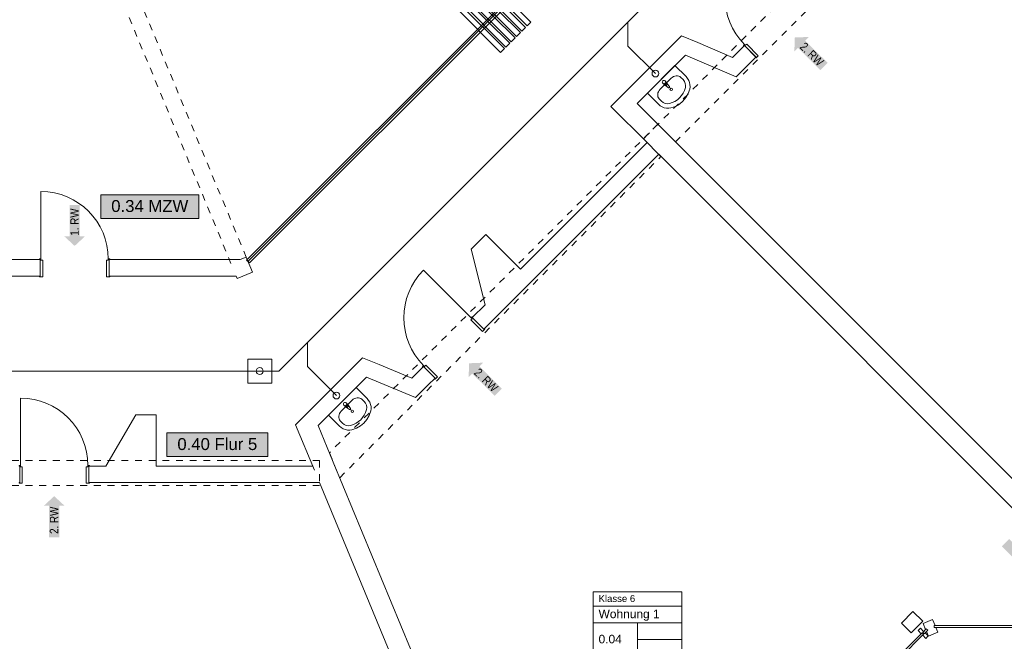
# Model space of a CAD drawing. Header units: metres. Extents: x -80 to 1923, y -189 to 69.
# Tile 168 of 256: x 961 to 976, y 11 to 20. Entities that reach past the tile are written whole.
import ezdxf
from ezdxf.enums import TextEntityAlignment as Align

# ---------------------------------------------------------------- set-up
doc = ezdxf.new("R2010")
doc.units = ezdxf.units.M
doc.header["$MEASUREMENT"] = 0
doc.linetypes.add('Strichlinie_ eng', pattern=[0.115, 0.075, -0.04])
doc.linetypes.add('Untersicht', pattern=[0.1, 0.075, -0.025])
for name, color, linetype in [('00 Schraffuren', 7, 'Continuous'), ('10 Fassade', 7, 'Continuous'), ('10 Stütze Holz', 7, 'Continuous'), ('10 Wand außen', 7, 'Continuous'), ('50 Möblierung', 7, 'Continuous'), ('50 Sanitäreinrichtung', 7, 'Continuous'), ('70 Entwässerung_Schmutzwasser', 7, 'Continuous'), ('80 Raum', 7, 'Continuous'), ('97 Brandschutz', 7, 'Continuous')]:
    doc.layers.add(name, color=color, linetype=linetype)
doc.styles.add('ERSTELLTER_STIL_1', font='ARIALN.TTF')
doc.styles.add('ERSTELLTER_STIL_2', font='ARIALN.TTF')
doc.styles.add('ERSTELLTER_STIL_3', font='arial.ttf')
doc.styles.add('ERSTELLTER_STIL_6', font='arial.ttf')
doc.linetypes.add('Schmutzwasserleitung', pattern='A,0,[2,995_ARC_250 PAU_GR+SC_2607011.Shx,S=0.00784,R=0,X=0,Y=0],-0.987778,0', length=0.987778)

# ---------------------------------------------------------------- blocks, each defined once
blk = doc.blocks.new('Blockrahmentür 1-Fl 27_6')
at = {"layer": '10 Wand außen', "color": 7, "linetype": 'Continuous', "lineweight": 13}
for p, q in [((0.4925, 0.01), (0.4925, 0.995)), ((-0.4925, 0.01), (-0.515, 0.01)), ((-0.515, 0.01), (-0.515, 0)), ((-0.515, 0), (-0.505, 0)), ((-0.505, 0), (-0.505, -0.24)), ((-0.4925, -0.01), (-0.4925, 0.01)), ((0.4925, -0.01), (0.4925, 0.01)), ((0.4925, 0.01), (0.515, 0.01)), ((0.515, 0), (0.505, 0)), ((0.505, 0), (0.505, -0.24)), ((0.515, 0.01), (0.515, 0)), ((-0.4675, -0.01), (-0.4925, -0.01)), ((-0.4675, -0.25), (-0.4675, -0.01)), ((0.4675, -0.25), (0.4675, -0.01)), ((0.4675, -0.01), (0.4925, -0.01)), ((-0.505, -0.24), (-0.515, -0.24)), ((-0.515, -0.24), (-0.515, -0.25)), ((-0.515, -0.25), (-0.4675, -0.25)), ((0.515, -0.25), (0.4675, -0.25)), ((0.505, -0.24), (0.515, -0.24)), ((0.515, -0.24), (0.515, -0.25))]:
    blk.add_line(p, q, dxfattribs=at)
at = {"layer": '10 Wand außen', "color": 7, "linetype": 'Continuous', "lineweight": 9}
for p, q in [((-0.505, 0), (-0.505, -0.24)), ((-0.505, 0), (-0.505, -0.24)), ((0.505, 0), (0.505, -0.24)), ((0.505, 0), (0.505, -0.24))]:
    blk.add_line(p, q, dxfattribs=at)
blk.add_arc((0.4925, 0.01), 0.985, 90, 180, dxfattribs=at)
blk = doc.blocks.new('Klasse 6_0.04_42_1', base_point=(970.519, 11.242))
at = {"layer": '80 Raum', "color": 7, "linetype": 'Continuous', "lineweight": 9}
for p, q in [((971.167, 12.081), (969.871, 12.081)), ((969.871, 12.081), (969.871, 10.402)), ((969.871, 12.081), (971.167, 12.081)), ((969.871, 11.875), (969.871, 12.081)), ((971.167, 10.402), (971.167, 12.081)), ((971.167, 12.081), (971.167, 11.875)), ((971.167, 11.875), (969.871, 11.875)), ((969.871, 11.875), (971.167, 11.875)), ((969.871, 11.63), (969.871, 11.875)), ((971.167, 11.875), (971.167, 11.63)), ((971.167, 11.63), (969.871, 11.63)), ((969.871, 11.63), (971.167, 11.63)), ((969.871, 11.139), (969.871, 11.63)), ((970.519, 11.63), (970.519, 11.139)), ((971.167, 11.63), (971.167, 11.139)), ((970.519, 11.384), (971.167, 11.384)), ((971.167, 11.139), (969.871, 11.139)), ((969.871, 11.139), (971.167, 11.139)), ((969.871, 10.893), (969.871, 11.139)), ((971.167, 11.139), (971.167, 10.893)), ((971.167, 10.893), (969.871, 10.893)), ((969.871, 10.893), (971.167, 10.893)), ((969.871, 10.647), (969.871, 10.893)), ((971.167, 10.893), (971.167, 10.647)), ((971.167, 10.647), (969.871, 10.647)), ((969.871, 10.647), (971.167, 10.647)), ((969.871, 10.402), (969.871, 10.647)), ((971.167, 10.647), (971.167, 10.402)), ((969.871, 10.402), (971.167, 10.402)), ((971.167, 10.402), (969.871, 10.402))]:
    blk.add_line(p, q, dxfattribs=at)
at = {"layer": '80 Raum', "color": 7, "lineweight": 9, "char_height": 0.125, "attachment_point": 1, "style": 'ERSTELLTER_STIL_3'}
for s, insert in [('\\A1;{\\pql;\\pt0,0.05;\\fArial|b0|i0|c0|p0;\\W1.000000;64,82\\fArial|b0|i0|c0|p0;\\W1.000000;\\A1{\\H.66x;\\S^  ;}\\fArial|b0|i0|c0|p0;\\W1.000000; m\\fArial|b0|i0|c0|p0;\\W1.000000;\\A1{\\H.66x;\\S2^  ;}}', (970.406, 11.084)), ('\\A1;{\\pql;\\pt0,0.05;\\fArial|b0|i0|c0|p0;\\W1.000000;64,82\\fArial|b0|i0|c0|p0;\\W1.000000;\\A1{\\H.66x;\\S^  ;}\\fArial|b0|i0|c0|p0;\\W1.000000; m\\fArial|b0|i0|c0|p0;\\W1.000000;\\A1{\\H.66x;\\S2^  ;}}', (970.406, 10.838)), ('\\A1;{\\pql;\\pt0,0.05;\\fArial|b0|i0|c0|p0;\\W1.000000;2,500\\fArial|b0|i0|c0|p0;\\W1.000000;\\A1{\\H.66x;\\S^  ;}\\fArial|b0|i0|c0|p0;\\W1.000000; m\\fArial|b0|i0|c0|p0;\\W1.000000;\\A1{\\H.66x;\\S^  ;}}', (970.406, 10.594))]:
    blk.add_mtext(s, dxfattribs=dict(at, insert=insert))
at = {"layer": '80 Raum', "color": 7, "lineweight": 9}
for tag, height, style, p in [('ROOM_NAME', 0.1, 'ERSTELLTER_STIL_6', (969.949, 12.034)), ('DUMMY_850', 0.1, 'ERSTELLTER_STIL_6', (971.089, 12.057)), ('apartmentName', 0.125, 'ERSTELLTER_STIL_3', (969.949, 11.822)), ('DUMMY_851', 0.125, 'ERSTELLTER_STIL_3', (971.089, 11.851)), ('ROOM_NUMBER', 0.125, 'ERSTELLTER_STIL_3', (969.949, 11.454)), ('measuredAreaCode', 0.125, 'ERSTELLTER_STIL_3', (969.949, 11.085)), ('calculatedAreaCode', 0.125, 'ERSTELLTER_STIL_3', (969.949, 10.84)), ('ceilingHeightCode', 0.125, 'ERSTELLTER_STIL_3', (969.949, 10.594))]:
    blk.add_attdef(tag, text='', height=height, dxfattribs=dict(at, style=style)).set_placement(p, align=Align.TOP_LEFT)
blk = doc.blocks.new('MZW_0.34_45_1', base_point=(965.071, -4.791))
at = {"layer": '80 Raum', "linetype": 'Continuous', "lineweight": 0, "true_color": 0x2a303f}
blk.add_hatch(color=169, dxfattribs=at).paths.add_polyline_path([(962.665, 17.545), (964.101, 17.545), (964.101, 17.889), (962.665, 17.889)])
at = {"layer": '80 Raum', "color": 7, "linetype": 'Continuous', "lineweight": 9, "flags": 128}
blk.add_lwpolyline([(962.665, 17.545), (964.101, 17.545), (964.101, 17.889), (962.665, 17.889)], close=True, dxfattribs=at)
at = {"layer": '80 Raum', "color": 7, "lineweight": 9, "style": 'ERSTELLTER_STIL_3'}
blk.add_attdef('stApartmentId', text='', height=0.175, dxfattribs=at).set_placement((963.383, 17.726), align=Align.MIDDLE_CENTER)
at = {"layer": '80 Raum', "color": 7, "lineweight": 9}
for tag, height, style, p in [('ROOM_NAME', 0.2, 'ERSTELLTER_STIL_1', (963.821, -3.314)), ('DUMMY_850', 0.2, 'ERSTELLTER_STIL_1', (966.157, -3.251)), ('ROOM_NUMBER', 0.175, 'ERSTELLTER_STIL_3', (963.986, -3.861)), ('measuredNetAreaCode', 0.175, 'ERSTELLTER_STIL_3', (963.986, -4.377)), ('perimeterCode', 0.175, 'ERSTELLTER_STIL_3', (963.986, -4.72)), ('ceilingHeightCode', 0.175, 'ERSTELLTER_STIL_3', (963.986, -5.064)), ('measuredAreaCode', 0.175, 'ERSTELLTER_STIL_3', (963.986, -5.408)), ('DUMMY_851_0', 0.175, 'ERSTELLTER_STIL_3', (965.917, -5.408)), ('DUMMY_852', 0.175, 'ERSTELLTER_STIL_3', (963.986, -5.752)), ('DUMMY_851_1', 0.175, 'ERSTELLTER_STIL_3', (965.917, -5.752)), ('DUMMY_853', 0.175, 'ERSTELLTER_STIL_3', (963.986, -6.095)), ('DUMMY_851_2', 0.175, 'ERSTELLTER_STIL_3', (965.917, -6.095))]:
    blk.add_attdef(tag, text='', height=height, dxfattribs=dict(at, style=style)).set_placement(p, align=Align.TOP_LEFT)
blk = doc.blocks.new('Flur 5_0.40_46_1', base_point=(965.071, -8.434))
at = {"layer": '80 Raum', "linetype": 'Continuous', "lineweight": 0, "true_color": 0x2a303f}
blk.add_hatch(color=169, dxfattribs=at).paths.add_polyline_path([(963.632, 14.064), (965.109, 14.064), (965.109, 14.408), (963.632, 14.408)])
at = {"layer": '80 Raum', "color": 7, "linetype": 'Continuous', "lineweight": 9, "flags": 128}
blk.add_lwpolyline([(963.632, 14.064), (965.109, 14.064), (965.109, 14.408), (963.632, 14.408)], close=True, dxfattribs=at)
at = {"layer": '80 Raum', "color": 7, "lineweight": 9, "style": 'ERSTELLTER_STIL_3'}
blk.add_attdef('stApartmentId', text='', height=0.175, dxfattribs=at).set_placement((964.371, 14.244), align=Align.MIDDLE_CENTER)
at = {"layer": '80 Raum', "color": 7, "lineweight": 9}
for tag, height, style, p in [('DUMMY_850', 0.2, 'ERSTELLTER_STIL_1', (966.157, -6.894)), ('ROOM_NAME', 0.2, 'ERSTELLTER_STIL_1', (963.821, -6.957)), ('ROOM_NUMBER', 0.175, 'ERSTELLTER_STIL_3', (963.986, -7.504)), ('measuredNetAreaCode', 0.175, 'ERSTELLTER_STIL_3', (963.986, -8.02)), ('perimeterCode', 0.175, 'ERSTELLTER_STIL_3', (963.986, -8.363)), ('ceilingHeightCode', 0.175, 'ERSTELLTER_STIL_3', (963.986, -8.707)), ('measuredAreaCode', 0.175, 'ERSTELLTER_STIL_3', (963.986, -9.051)), ('DUMMY_851_0', 0.175, 'ERSTELLTER_STIL_3', (965.917, -9.051)), ('DUMMY_852', 0.175, 'ERSTELLTER_STIL_3', (963.986, -9.395)), ('DUMMY_851_1', 0.175, 'ERSTELLTER_STIL_3', (965.917, -9.395)), ('DUMMY_853', 0.175, 'ERSTELLTER_STIL_3', (963.986, -9.738)), ('DUMMY_851_2', 0.175, 'ERSTELLTER_STIL_3', (965.917, -9.738))]:
    blk.add_attdef(tag, text='', height=height, dxfattribs=dict(at, style=style)).set_placement(p, align=Align.TOP_LEFT)
blk = doc.blocks.new('Waschbecken 01 27_2')
at = {"layer": '50 Sanitäreinrichtung', "color": 7, "linetype": 'Continuous', "lineweight": 9}
for p, q in [((0.113, -0.092), (-0.113, -0.092)), ((-0.014, -0.097), (-0.014, -0.082)), ((-0.014, -0.082), (0.014, -0.082)), ((0.014, -0.082), (0.014, -0.097)), ((-0.223, -0.183), (-0.223, -0.229)), ((0.223, -0.183), (0.223, -0.229))]:
    blk.add_line(p, q, dxfattribs=at)
at = {"layer": '50 Sanitäreinrichtung', "color": 7, "linetype": 'Continuous', "lineweight": 9, "flags": 128}
blk.add_lwpolyline([(-0.285, 0), (-0.285, -0.229), (-0.282, -0.263), (-0.274, -0.295), (-0.261, -0.326), (-0.243, -0.353), (-0.221, -0.377), (-0.195, -0.396), (-0.133, -0.426), (-0.067, -0.444), (0, -0.45), (0.067, -0.444), (0.133, -0.426), (0.195, -0.396), (0.221, -0.377), (0.243, -0.353), (0.261, -0.326), (0.274, -0.295), (0.282, -0.263), (0.285, -0.229), (0.285, 0)], close=True, dxfattribs=at)
blk.add_lwpolyline([(-0.025, -0.057), (-0.021, -0.099, 0.12102), (-0.018, -0.109), (-0.011, -0.162, 0.882566), (0.011, -0.162), (0.018, -0.109, 0.12102), (0.021, -0.099), (0.025, -0.057, 1)], format="xyb", close=True, dxfattribs=at)
at = {"layer": '50 Sanitäreinrichtung', "color": 7, "linetype": 'Continuous', "lineweight": 9}
blk.add_circle((0, -0.207), 0.0175, dxfattribs=at)
for radius, start, end in [(0.0211, 212.771, 327.229), (0.0136, 180, 0)]:
    blk.add_arc((0, -0.097), radius, start, end, dxfattribs=at)
for centre, major_axis, ratio, start_param, end_param in [((-0.113, -0.183), (0.11, 0), 0.82489, 1.570796, 3.141593), ((0.113, -0.183), (0.11, 0), 0.82489, 0, 1.570796), ((-0.113, -0.229), (0, 0.121), 0.908696, 1.570796, 2.644618), ((0.113, -0.229), (0, 0.121), 0.908696, 3.638567, 4.712389), ((0, 0), (0, 0.382), 0.908696, 2.644618, 3.638567)]:
    blk.add_ellipse(centre, major_axis=major_axis, ratio=ratio, start_param=start_param, end_param=end_param, dxfattribs=at)
blk = doc.blocks.new('Mobiltrennwand 27[57]_1', base_point=(968.642, 20.736))
at = {"layer": '50 Möblierung', "color": 8, "linetype": 'Continuous', "lineweight": 18}
for p, q in [((964.799, 16.935), (968.621, 20.757)), ((968.621, 20.757), (968.663, 20.714)), ((968.642, 20.736), (964.82, 16.914)), ((968.663, 20.714), (964.841, 16.893)), ((964.841, 16.893), (964.799, 16.935))]:
    blk.add_line(p, q, dxfattribs=at)
at = {"layer": '50 Möblierung', "color": 8, "linetype": 'Continuous', "lineweight": 18, "flags": 128}
for points in [[(968.904, 20.361), (968.267, 20.998), (968.323, 21.054), (968.96, 20.417)], [(968.748, 20.205), (968.111, 20.842), (968.168, 20.899), (968.805, 20.262)], [(968.826, 20.283), (968.189, 20.92), (968.246, 20.976), (968.882, 20.339)], [(968.67, 20.127), (968.033, 20.764), (968.09, 20.821), (968.727, 20.184)], [(968.515, 19.972), (967.878, 20.609), (967.934, 20.665), (968.571, 20.028)], [(968.593, 20.049), (967.956, 20.686), (968.012, 20.743), (968.649, 20.106)]]:
    blk.add_lwpolyline(points, close=True, dxfattribs=at)
blk = doc.blocks.new('Pfeil gerade 27_2')
at = {"layer": '97 Brandschutz', "linetype": 'Continuous', "lineweight": 18, "true_color": 0x60cd00}
blk.add_hatch(color=72, dxfattribs=at).paths.add_polyline_path([(0.3, 0), (0.161, 0.15), (0.161, 0.075), (-0.3, 0.075), (-0.3, -0.075), (0.161, -0.075), (0.161, -0.15)])

msp = doc.modelspace()

# ---------------------------------------------------------------- linework, layer by layer
at = {"layer": '00 Schraffuren', "color": 7, "linetype": 'Strichlinie_ eng', "lineweight": 9}
for p, q in [((961.849, 24.087), (964.793, 16.979)), ((961.627, 23.995), (964.571, 16.887))]:
    msp.add_line(p, q, dxfattribs=at)
at = {"layer": '10 Fassade', "color": 7, "linetype": 'Continuous', "lineweight": 13}
for p, q in [((974.836, 11.678), (974.698, 11.621)), ((974.836, 11.678), (974.872, 11.59)), ((974.659, 11.55), (974.624, 11.515)), ((974.659, 11.55), (974.705, 11.504)), ((974.698, 11.621), (974.734, 11.533)), ((974.744, 11.543), (974.734, 11.533)), ((974.744, 11.543), (974.765, 11.521)), ((974.859, 11.59), (974.859, 11.56)), ((974.872, 11.59), (974.859, 11.59)), ((974.885, 11.56), (974.859, 11.56)), ((974.885, 11.56), (974.913, 11.493)), ((974.624, 11.515), (974.67, 11.469)), ((974.684, 11.483), (974.67, 11.469)), ((974.684, 11.483), (974.705, 11.462)), ((974.705, 11.504), (974.691, 11.49)), ((974.691, 11.49), (974.712, 11.469)), ((974.705, 11.462), (974.691, 11.448)), ((974.691, 11.448), (974.737, 11.402)), ((974.727, 11.483), (974.712, 11.469)), ((974.727, 11.483), (974.773, 11.437)), ((974.773, 11.437), (974.737, 11.402)), ((974.765, 11.521), (974.746, 11.503)), ((974.746, 11.503), (974.774, 11.436)), ((974.913, 11.493), (974.774, 11.436))]:
    msp.add_line(p, q, dxfattribs=at)
at = {"layer": '10 Fassade', "color": 7, "linetype": 'Continuous', "lineweight": 13, "flags": 128}
for points in [[(974.712, 11.469), (974.691, 11.49), (974.744, 11.543), (974.765, 11.521)], [(974.859, 11.56), (974.859, 11.59), (976.162, 11.59), (976.162, 11.56)], [(974.366, 11.123), (974.345, 11.144), (974.684, 11.483), (974.705, 11.462)]]:
    msp.add_lwpolyline(points, close=True, dxfattribs=at)
at = {"layer": '10 Stütze Holz', "color": 7, "linetype": 'Continuous', "lineweight": 13, "flags": 128}
msp.add_lwpolyline([(964.648, 16.702), (964.663, 16.665), (964.885, 16.757), (964.793, 16.979), (964.704, 16.942)], dxfattribs=at)
msp.add_lwpolyline([(974.38, 11.624), (974.521, 11.483), (974.691, 11.653), (974.549, 11.794)], close=True, dxfattribs=at)
at = {"layer": '10 Wand außen', "color": 7, "linetype": 'Continuous', "lineweight": 9}
for p, q in [((972.082, 20.075), (972.252, 19.905)), ((971.074, 18.664), (970.816, 18.922)), ((971.074, 18.664), (970.816, 18.922)), ((970.604, 18.71), (970.862, 18.451)), ((970.604, 18.71), (970.862, 18.451)), ((961.779, 16.942), (961.779, 16.702)), ((962.789, 16.942), (962.789, 16.702)), ((968.101, 16.093), (968.27, 15.924)), ((967.387, 15.379), (967.556, 15.209)), ((961.48, 13.922), (961.48, 13.682)), ((962.49, 13.922), (962.49, 13.682))]:
    msp.add_line(p, q, dxfattribs=at)
at = {"layer": '10 Wand außen', "color": 7, "linetype": 'Untersicht', "lineweight": 13}
msp.add_line((970.816, 18.922), (970.604, 18.71), dxfattribs=at)
at = {"layer": '10 Wand außen', "color": 7, "linetype": 'Untersicht', "lineweight": 13, "flags": 128}
for points in [[(975.501, 23.607), (966.011, 14.117)], [(971.074, 18.664), (975.866, 23.456)], [(966.162, 13.752), (970.862, 18.451)], [(965.867, 14.002), (945.705, 14.002)], [(965.867, 14.002), (965.867, 13.637)], [(966.011, 14.117), (966.162, 13.752)], [(959.767, 13.637), (965.867, 13.637)]]:
    msp.add_lwpolyline(points, dxfattribs=at)
at = {"layer": '10 Wand außen', "color": 7, "linetype": 'Continuous', "lineweight": 9, "flags": 128}
for points in [[(971.164, 20.217), (970.342, 19.395)], [(971.164, 20.217), (971.402, 20.116)], [(971.907, 19.899), (971.402, 20.116)], [(972.082, 20.075), (971.907, 19.899)], [(970.512, 19.226), (971.219, 19.933)], [(971.219, 19.933), (971.961, 19.615)], [(972.144, 19.797), (972.252, 19.905)], [(971.961, 19.615), (972.144, 19.797)], [(970.342, 19.395), (970.13, 19.183)], [(970.13, 19.183), (970.66, 18.653)], [(970.873, 18.865), (970.512, 19.226)], [(977.13, 12.607), (970.873, 18.865)], [(970.66, 18.653), (968.808, 16.8)], [(968.27, 15.924), (970.83, 18.483)], [(970.83, 18.483), (976.918, 12.395)], [(968.299, 17.309), (968.087, 17.097)], [(968.808, 16.8), (968.299, 17.309)], [(968.087, 17.097), (968.288, 16.28)], [(961.779, 16.942), (960.199, 16.942)], [(964.704, 16.942), (962.789, 16.942)], [(958.459, 16.702), (961.779, 16.702)], [(962.789, 16.702), (964.648, 16.702)], [(968.288, 16.28), (968.101, 16.093)], [(966.496, 15.506), (965.746, 14.756)], [(966.496, 15.506), (966.737, 15.407)], [(967.217, 15.209), (966.737, 15.407)], [(967.387, 15.379), (967.217, 15.209)], [(965.846, 14.516), (966.553, 15.223)], [(966.553, 15.223), (967.273, 14.927)], [(967.457, 15.11), (967.556, 15.209)], [(967.273, 14.927), (967.457, 15.11)], [(965.517, 14.526), (965.746, 14.756)], [(963.177, 14.672), (962.739, 13.922)], [(963.477, 14.672), (963.177, 14.672)], [(963.477, 13.922), (963.477, 14.672)], [(965.517, 14.526), (965.791, 13.864)], [(966.068, 13.979), (965.846, 14.516)], [(969.319, 6.129), (966.068, 13.979)], [(962.739, 13.922), (962.49, 13.922)], [(965.767, 13.922), (963.477, 13.922)], [(962.49, 13.682), (965.866, 13.682)], [(965.866, 13.682), (969.042, 6.014)]]:
    msp.add_lwpolyline(points, dxfattribs=at)
at = {"layer": '70 Entwässerung_Schmutzwasser', "color": 34, "linetype": 'Schmutzwasserleitung', "lineweight": 18, "true_color": 0xa85100}
for p, q in [((974.754, 24.794), (965.272, 15.312)), ((970.379, 20.419), (970.379, 20.066)), ((970.379, 20.066), (970.781, 19.664)), ((965.691, 15.731), (965.691, 15.378)), ((965.272, 15.312), (947.948, 15.312)), ((965.691, 15.378), (966.114, 14.954))]:
    msp.add_line(p, q, dxfattribs=at)
at = {"layer": '70 Entwässerung_Schmutzwasser', "color": 34, "linetype": 'Continuous', "lineweight": 18, "true_color": 0xa85100}
msp.add_lwpolyline([(964.817, 15.487), (965.167, 15.487), (965.167, 15.137), (964.817, 15.137)], close=True, dxfattribs=at)
at = {"layer": '70 Entwässerung_Schmutzwasser', "color": 34, "linetype": 'Schmutzwasserleitung', "lineweight": 18, "true_color": 0xa85100}
for centre in [(970.781, 19.664), (964.992, 15.312), (966.114, 14.954)]:
    msp.add_circle(centre, 0.05, dxfattribs=at)

# ---------------------------------------------------------------- block references
at = {"layer": '10 Wand außen', "color": 7, "linetype": 'Continuous', "lineweight": 13}
for p, rotation in [((972.44, 20.432), 45.00000000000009), ((967.744, 15.736), 45.00000000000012)]:
    msp.add_blockref('Blockrahmentür 1-Fl 27_6', p, dxfattribs=dict(at, rotation=rotation))
at = {"layer": '10 Wand außen', "color": 7, "linetype": 'Continuous', "lineweight": 13, "xscale": -1}
for p in [(962.284, 16.942), (961.985, 13.922)]:
    msp.add_blockref('Blockrahmentür 1-Fl 27_6', p, dxfattribs=at)
at = {"layer": '50 Möblierung', "color": 8, "linetype": 'Continuous', "lineweight": 18}
msp.add_blockref('Mobiltrennwand 27[57]_1', (968.642, 20.736), dxfattribs=at)
at = {"layer": '50 Sanitäreinrichtung', "color": 7, "linetype": 'Continuous', "lineweight": 13, "xscale": -1, "rotation": 45.00001874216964}
for p in [(970.865, 19.579), (966.199, 14.87)]:
    msp.add_blockref('Waschbecken 01 27_2', p, dxfattribs=at)
at = {"layer": '80 Raum', "color": 7, "linetype": 'Continuous', "lineweight": 13}
ref = msp.add_blockref('MZW_0.34_45_1', (965.071, -4.791), dxfattribs=at)
ref.add_attrib('stApartmentId', '0.34 MZW', dxfattribs={"color": 7, "lineweight": 9, "height": 0.175, "style": 'ERSTELLTER_STIL_3'}).set_placement((963.383, 17.726), align=Align.MIDDLE_CENTER)
ref = msp.add_blockref('Flur 5_0.40_46_1', (965.071, -8.434), dxfattribs=at)
ref.add_attrib('stApartmentId', '0.40 Flur 5', dxfattribs={"color": 7, "lineweight": 9, "height": 0.175, "style": 'ERSTELLTER_STIL_3'}).set_placement((964.371, 14.244), align=Align.MIDDLE_CENTER)
msp.add_blockref('Klasse 6_0.04_42_1', (970.519, 11.242), dxfattribs=at).add_auto_attribs({'ROOM_NAME': 'Klasse 6', 'ROOM_NUMBER': '0.04', 'apartmentName': 'Wohnung 1', 'measuredAreaCode': 'BF: ', 'calculatedAreaCode': 'NGF: ', 'ceilingHeightCode': 'RH: '})
at = {"layer": '97 Brandschutz', "color": 7, "linetype": 'Continuous', "lineweight": 13, "xscale": -1}
for p, rotation in [((973.033, 19.979), 315.1103822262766), ((962.284, 17.442), 90), ((968.268, 15.214), 315.1103822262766), ((961.985, 13.182), 269.9999999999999), ((976.114, 12.589), 135.0000000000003)]:
    msp.add_blockref('Pfeil gerade 27_2', p, dxfattribs=dict(at, rotation=rotation))

# ---------------------------------------------------------------- texts
at = {"layer": '97 Brandschutz', "color": 7, "linetype": 'Continuous', "lineweight": 9, "char_height": 0.125, "attachment_point": 1, "style": 'ERSTELLTER_STIL_2'}
for s, insert, rotation in [('\\A1;{\\pql;\\fArial Narrow|b0|i0|c0|p0;\\W1.000000;2\\fArial Narrow|b0|i0|c0|p0;\\W1.000000;. RW}', (972.972, 20.131), 315.1104), ('\\A1;{\\pql;\\fArial Narrow|b0|i0|c0|p0;\\W1.000000;1. RW}', (962.22, 17.292), 90), ('\\A1;{\\pql;\\fArial Narrow|b0|i0|c0|p0;\\W1.000000;2\\fArial Narrow|b0|i0|c0|p0;\\W1.000000;. RW}', (968.207, 15.365), 315.1104), ('\\A1;{\\pql;\\fArial Narrow|b0|i0|c0|p0;\\W1.000000;2\\fArial Narrow|b0|i0|c0|p0;\\W1.000000;. RW}', (961.921, 12.93), 90)]:
    msp.add_mtext(s, dxfattribs=dict(at, insert=insert, rotation=rotation))

doc.saveas('drawing.dxf')
